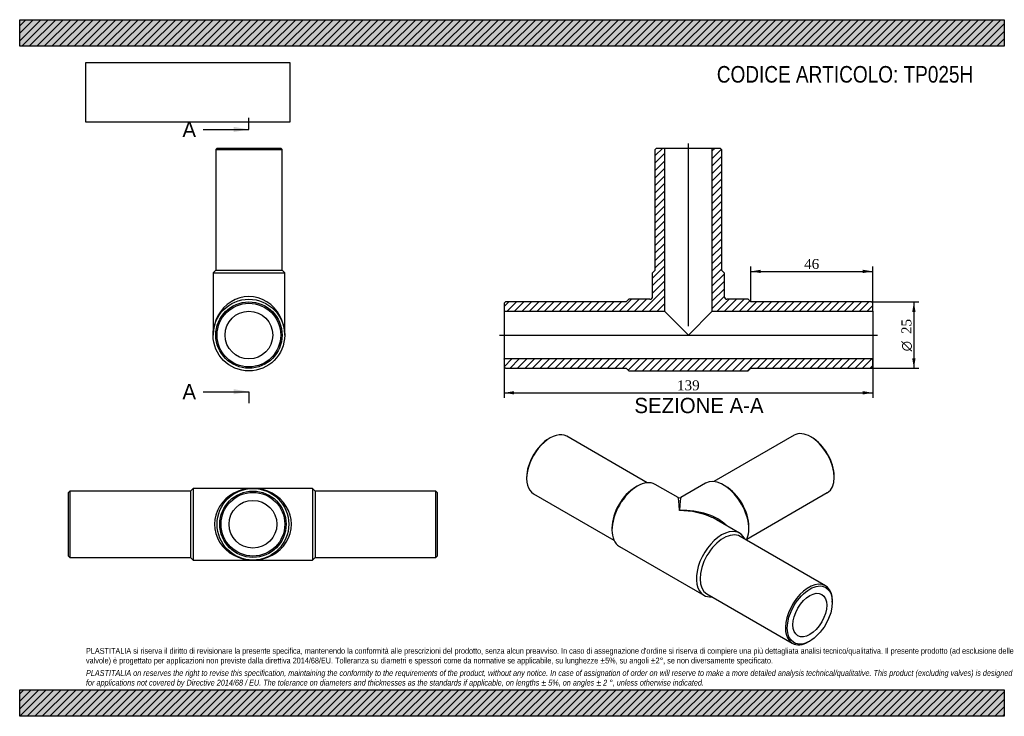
# Model space of a CAD drawing. Header units: millimetres. Extents: x 0 to 371, y 0 to 263.
import ezdxf
from ezdxf.enums import TextEntityAlignment as Align
from ezdxf.lldxf.tags import DXFTag

# ---------------------------------------------------------------- set-up
doc = ezdxf.new("R2010")
doc.units = ezdxf.units.MM
doc.header["$LTSCALE"] = 1.25
for name, color, linetype in [('Default', 7, 'Continuous'), ('DV4_Default', 7, 'Continuous'), ('TP025H', 7, 'Continuous')]:
    doc.layers.add(name, color=color, linetype=linetype)
doc.styles.add('SEACAD_Solid_Edge_ANSI', font='seans.ttf')
doc.styles.add('SEACAD_Solid_Edge_ANSI1_Symbols', font='semeca1.ttf')
doc.styles.add('SEACAD_Times_New_Roman', font='times.ttf')
tags = doc.linetypes.add('CENTER2', pattern=[28.575, 19.05, -3.175, 3.175, -3.175]).pattern_tags.tags
tags[10:11] = [DXFTag(74, 4), DXFTag(75, 0), DXFTag(340, '0'), DXFTag(46, 0.0), DXFTag(50, 0.0), DXFTag(44, 0.0), DXFTag(45, 0.0)]
tags[8:9] = [DXFTag(74, 4), DXFTag(75, 0), DXFTag(340, '0'), DXFTag(46, 0.0), DXFTag(50, 0.0), DXFTag(44, 0.0), DXFTag(45, 0.0)]
tags[6:7] = [DXFTag(74, 4), DXFTag(75, 0), DXFTag(340, '0'), DXFTag(46, 0.0), DXFTag(50, 0.0), DXFTag(44, 0.0), DXFTag(45, 0.0)]
tags[4:5] = [DXFTag(74, 4), DXFTag(75, 0), DXFTag(340, '0'), DXFTag(46, 0.0), DXFTag(50, 0.0), DXFTag(44, 0.0), DXFTag(45, 0.0)]
doc.dimstyles.new('ANSImm', dxfattribs={"dimtxt": 3.75, "dimasz": 3.75, "dimexe": 1.875, "dimexo": 0, "dimgap": 0.9375, "dimtad": 1, "dimdsep": 46, "dimtxsty": 'SEACAD_Times_New_Roman', "dimblk1": '_SE_FILLED', "dimblk2": '_SE_FILLED', "dimsah": 1, "dimcen": 1.875, "dimazin": 0, "dimtfac": 0.85, "dimtdec": 3, "dimtofl": 0, "dimtmove": 0, "dimatfit": 3, "dimfxl": 1, "dimarcsym": 0})
picture_1 = doc.add_image_def('image1.jpg', size_in_pixel=(4302, 1260))

# ---------------------------------------------------------------- blocks, each defined once
blk = doc.blocks.new('SE')
at = {"layer": 'TP025H', "color": 7, "linetype": 'Continuous'}
for p, q in [((65.45, 85.87), (64.45, 84.87)), ((65.45, 85.87), (65.45, 58.87)), ((87.95, 85.87), (65.45, 85.87)), ((110.45, 85.87), (87.95, 85.87)), ((110.45, 85.87), (110.45, 58.87)), ((111.45, 84.87), (110.45, 85.87)), ((18.95, 84.87), (18.45, 84.37)), ((18.45, 60.37), (18.45, 84.37)), ((18.95, 84.87), (18.95, 59.87)), ((64.45, 84.87), (18.95, 84.87)), ((64.45, 84.87), (64.45, 59.87)), ((111.45, 84.87), (111.45, 59.87)), ((156.95, 84.87), (111.45, 84.87)), ((156.95, 59.87), (156.95, 84.87)), ((157.45, 84.37), (156.95, 84.87)), ((157.45, 84.37), (157.45, 60.37)), ((18.45, 60.37), (18.95, 59.87)), ((18.95, 59.87), (64.45, 59.87)), ((64.45, 59.87), (65.45, 58.87)), ((110.45, 58.87), (111.45, 59.87)), ((111.45, 59.87), (156.95, 59.87)), ((156.95, 59.87), (157.45, 60.37)), ((65.45, 58.87), (87.95, 58.87)), ((87.95, 58.87), (110.45, 58.87))]:
    blk.add_line(p, q, dxfattribs=at)
for radius in [13.5, 12.5, 12, 9]:
    blk.add_circle((87.95, 72.37), radius, dxfattribs=at)
for major_axis in [(14.5, 0), (-14.5, 0)]:
    blk.add_ellipse((87.95, 72.37), major_axis=major_axis, ratio=0.931034, start_param=1.570796, end_param=4.712389, dxfattribs=at)
blk = doc.blocks.new('SE1')
at = {"layer": 'TP025H', "color": 7, "linetype": 'Continuous'}
for p, q in [((199.99, 104.9), (199.63, 104.7)), ((236.57, 88.01), (206.24, 105.52)), ((292.02, 105.93), (261.69, 88.42)), ((298.63, 105.1), (298.27, 105.31)), ((191.15, 90), (191.15, 89.59)), ((307.11, 90), (307.11, 90.41)), ((232.87, 86.73), (232.16, 86.33)), ((248.28, 82.4), (239.62, 87.4)), ((258.64, 87.81), (249.28, 82.4)), ((266.1, 86.73), (265.39, 87.14)), ((193.74, 83.87), (224.07, 66.36)), ((274.19, 66.77), (304.52, 84.28)), ((223.32, 71.02), (223.32, 70.2)), ((271.44, 69.03), (262.78, 74.03)), ((274.94, 70.61), (274.94, 71.42)), ((303.82, 49.18), (271.64, 67.76)), ((226.12, 64.02), (257.94, 45.65)), ((259.14, 46.11), (291.32, 27.53)), ((306.4, 43.05), (306.4, 43.46)), ((297.57, 28.15), (297.92, 28.35))]:
    blk.add_line(p, q, dxfattribs=at)
blk.add_arc((248.78, 83.27), 1, 241.007, 299.4749, dxfattribs=at)
for centre, major_axis, ratio, start_param, end_param in [((298.27, 95.1), (-6.25, 10.83), 0.57735, 3.141593, 6.283185), ((199.99, 94.69), (6.25, 10.83), 0.57735, 0, 3.141593), ((199.63, 94.9), (-6, -10.39), 0.57735, 3.926991, 5.497787), ((298.63, 95.31), (6, -10.39), 0.57735, 0.785398, 2.356194), ((265.39, 76.12), (-6.75, 11.69), 0.57735, 3.481076, 6.283185), ((232.87, 75.71), (-6.75, -11.69), 0.57735, 3.141593, 6.283185), ((232.16, 76.12), (-6.25, -10.83), 0.57735, 3.926991, 5.497787), ((266.1, 76.53), (-6.25, 10.83), 0.57735, 3.926991, 5.497787), ((248.78, 66.53), (0.51, -15.88), 0.030877, 2.337024, 3.122422), ((248.78, 66.53), (-0.51, -15.88), 0.030877, 3.160763, 3.946161), ((248.78, 66.53), (-19.8, -0.59), 0.556388, 3.604299, 4.695769), ((248.78, 66.53), (-19.8, 0.59), 0.556388, 4.066378, 4.729008), ((248.78, 66.53), (-19.8, 0.59), 0.556388, 3.94361, 4.066378), ((264.69, 57.34), (-6.75, -11.69), 0.57735, 2.754276, 6.283185), ((265.39, 56.93), (-6.25, -10.83), 0.57735, 3.141593, 6.283185), ((297.57, 38.36), (-6.25, -10.83), 0.57735, 2.356194, 6.283185), ((264.69, 57.34), (-6.75, -11.69), 0.57735, 0, 0.387317), ((297.57, 38.36), (-6.25, -10.83), 0.57735, 0, 0.785398)]:
    blk.add_ellipse(centre, major_axis=major_axis, ratio=ratio, start_param=start_param, end_param=end_param, dxfattribs=at)
for major_axis in [(6, 10.39), (-4.5, -7.79)]:
    blk.add_ellipse((297.92, 38.15), major_axis=major_axis, ratio=0.57735, dxfattribs=at)
blk = doc.blocks.new('SE2')
at = {"layer": 'TP025H', "color": 7, "linetype": 'Continuous'}
for p, q in [((74.43, 214.15), (73.93, 213.65)), ((73.93, 213.65), (98.93, 213.65)), ((73.93, 213.65), (73.93, 168.15)), ((74.43, 214.15), (98.43, 214.15)), ((98.93, 213.65), (98.43, 214.15)), ((98.93, 168.15), (98.93, 213.65)), ((73.93, 168.15), (72.93, 167.15)), ((72.93, 167.15), (99.93, 167.15)), ((72.93, 167.15), (72.93, 143.65)), ((73.93, 168.15), (98.93, 168.15)), ((99.93, 167.15), (98.93, 168.15)), ((99.93, 143.65), (99.93, 167.15))]:
    blk.add_line(p, q, dxfattribs=at)
for radius in [13.5, 12.5, 12, 9]:
    blk.add_circle((86.43, 143.65), radius, dxfattribs=at)
blk.add_ellipse((86.43, 143.65), major_axis=(0, -14.5), ratio=0.931034, start_param=1.570796, end_param=4.712389, dxfattribs=at)
blk = doc.blocks.new('SE4')
at = {"color": 7, "linetype": 'Continuous', "style": 'SEACAD_Solid_Edge_ANSI'}
blk.add_text('A', height=5.75, dxfattribs=at).set_placement((61.36, 224.02), align=Align.TOP_LEFT)
blk = doc.blocks.new('SE5')
at = {"color": 7, "linetype": 'Continuous', "style": 'SEACAD_Solid_Edge_ANSI'}
blk.add_text('A', height=5.75, dxfattribs=at).set_placement((61.36, 125.19), align=Align.TOP_LEFT)
blk = doc.blocks.new('SEANNOT_GROUP')
at = {"linetype": 'Continuous'}
blk.add_hatch(color=7, dxfattribs=at).paths.add_polyline_path([(80.68, 220.18), (86.43, 221.14), (80.68, 222.1)])
at = {"color": 7, "linetype": 'Continuous'}
blk.add_lwpolyline([(69.18, 221.14), (86.43, 221.14)], dxfattribs=at)
blk = doc.blocks.new('SEANNOT_GROUP1')
at = {"linetype": 'Continuous'}
blk.add_hatch(color=7, dxfattribs=at).paths.add_polyline_path([(80.68, 121.35), (86.43, 122.31), (80.68, 123.27)])
at = {"color": 7, "linetype": 'Continuous'}
blk.add_lwpolyline([(69.18, 122.31), (86.43, 122.31)], dxfattribs=at)
blk = doc.blocks.new('SE3')
at = {"layer": 'Default', "color": 7, "linetype": 'CENTER2'}
for p, q in [((86.43, 221.14), (86.43, 225.46)), ((86.43, 122.31), (86.43, 118))]:
    blk.add_line(p, q, dxfattribs=at)
at = {"layer": 'Default', "color": 7, "linetype": 'CENTER2', "const_width": 0.0001}
blk.add_lwpolyline([(86.43, 221.14), (86.43, 122.31)], dxfattribs=at)
at = {"layer": 'Default'}
for name in ['SE4', 'SEANNOT_GROUP', 'SE5', 'SEANNOT_GROUP1']:
    blk.add_blockref(name, (0, 0), dxfattribs=at)
blk = doc.blocks.new('SE6')
at = {"layer": 'TP025H', "linetype": 'Continuous'}
h = blk.add_hatch(dxfattribs=at)
h.set_pattern_fill('LINE', scale=0.62992, angle=45, style=0)
edge = h.paths.add_edge_path()
edge.add_line((239.65, 168.15), (238.65, 167.15))
edge.add_line((238.65, 167.15), (238.65, 158.15))
edge.add_arc((237.65, 158.15), 1, 270, 360, ccw=False)
edge.add_line((237.65, 157.15), (229.65, 157.15))
edge.add_line((229.65, 157.15), (228.65, 156.15))
edge.add_line((228.65, 156.15), (183.15, 156.15))
edge.add_line((183.15, 156.15), (182.65, 155.65))
edge.add_line((182.65, 155.65), (182.65, 152.65))
edge.add_line((182.65, 152.65), (243.15, 152.65))
edge.add_line((243.15, 152.65), (243.15, 214.15))
edge.add_line((243.15, 214.15), (240.15, 214.15))
edge.add_line((240.15, 214.15), (239.65, 213.65))
edge.add_line((239.65, 213.65), (239.65, 168.15))
h = blk.add_hatch(dxfattribs=at)
h.set_pattern_fill('LINE', scale=0.62992, angle=45, style=0)
edge = h.paths.add_edge_path()
edge.add_line((264.65, 168.15), (264.65, 213.65))
edge.add_line((264.65, 213.65), (264.15, 214.15))
edge.add_line((264.15, 214.15), (261.15, 214.15))
edge.add_line((261.15, 214.15), (261.15, 152.65))
edge.add_line((261.15, 152.65), (321.65, 152.65))
edge.add_line((321.65, 152.65), (321.65, 155.65))
edge.add_line((321.65, 155.65), (321.15, 156.15))
edge.add_line((321.15, 156.15), (275.65, 156.15))
edge.add_line((275.65, 156.15), (274.65, 157.15))
edge.add_line((274.65, 157.15), (266.65, 157.15))
edge.add_arc((266.65, 158.15), 1, 180, 270, ccw=False)
edge.add_line((265.65, 158.15), (265.65, 167.15))
edge.add_line((265.65, 167.15), (264.65, 168.15))
h = blk.add_hatch(dxfattribs=at)
h.set_pattern_fill('LINE', scale=0.62992, angle=45, style=0)
h.paths.add_polyline_path([(321.65, 131.65), (321.65, 134.65), (182.65, 134.65), (182.65, 131.65), (183.15, 131.15), (228.65, 131.15), (229.65, 130.15), (274.65, 130.15), (275.65, 131.15), (321.15, 131.15)])
at = {"layer": 'DV4_Default', "color": 7, "linetype": 'CENTER2'}
for p, q in [((252.15, 146.99), (252.15, 215.9)), ((180.9, 143.65), (323.4, 143.65))]:
    blk.add_line(p, q, dxfattribs=at)
at = {"layer": 'TP025H', "color": 7, "linetype": 'Continuous'}
for p, q in [((239.65, 213.65), (240.15, 214.15)), ((239.65, 168.15), (239.65, 213.65)), ((240.15, 214.15), (243.15, 214.15)), ((243.15, 214.15), (261.15, 214.15)), ((243.15, 214.15), (243.15, 152.65)), ((261.15, 214.15), (264.15, 214.15)), ((261.15, 152.65), (261.15, 214.15)), ((264.15, 214.15), (264.65, 213.65)), ((264.65, 213.65), (264.65, 168.15)), ((238.65, 167.15), (239.65, 168.15)), ((238.65, 158.15), (238.65, 167.15)), ((264.65, 168.15), (265.65, 167.15)), ((265.65, 167.15), (265.65, 158.15)), ((182.65, 155.65), (183.15, 156.15)), ((228.65, 156.15), (183.15, 156.15)), ((229.65, 157.15), (228.65, 156.15)), ((237.65, 157.15), (229.65, 157.15)), ((274.65, 157.15), (266.65, 157.15)), ((275.65, 156.15), (274.65, 157.15)), ((321.15, 156.15), (275.65, 156.15)), ((321.15, 156.15), (321.65, 155.65)), ((182.65, 155.65), (182.65, 152.65)), ((182.65, 152.65), (182.65, 134.65)), ((182.65, 152.65), (243.15, 152.65)), ((243.15, 152.65), (252.15, 143.65)), ((252.15, 143.65), (261.15, 152.65)), ((261.15, 152.65), (321.65, 152.65)), ((321.65, 152.65), (321.65, 155.65)), ((321.65, 152.65), (321.65, 134.65)), ((321.65, 134.65), (182.65, 134.65)), ((182.65, 134.65), (182.65, 131.65)), ((321.65, 131.65), (321.65, 134.65)), ((183.15, 131.15), (182.65, 131.65)), ((183.15, 131.15), (228.65, 131.15)), ((228.65, 131.15), (229.65, 130.15)), ((229.65, 130.15), (274.65, 130.15)), ((274.65, 130.15), (275.65, 131.15)), ((275.65, 131.15), (321.15, 131.15)), ((321.65, 131.65), (321.15, 131.15))]:
    blk.add_line(p, q, dxfattribs=at)
for centre, start, end in [((237.65, 158.15), 270, 0), ((266.65, 158.15), 180, 270)]:
    blk.add_arc(centre, 1, start, end, dxfattribs=at)
blk = doc.blocks.new('DMBLK278')
at = {"layer": 'Default', "linetype": 'Continuous'}
for points in [[(186.4, 121.28), (186.4, 122.53), (182.65, 121.91)], [(317.9, 121.28), (321.65, 121.91), (317.9, 122.53)]]:
    blk.add_hatch(color=7, dxfattribs=at).paths.add_polyline_path(points)
at = {"layer": 'Default', "color": 7, "linetype": 'Continuous'}
for p, q in [((182.65, 134.65), (182.65, 120.03)), ((321.65, 134.65), (321.65, 120.03)), ((182.65, 121.91), (321.65, 121.91))]:
    blk.add_line(p, q, dxfattribs=at)
at = {"layer": 'Default', "color": 7, "linetype": 'Continuous', "style": 'SEACAD_Times_New_Roman'}
blk.add_text('139', height=3.75, dxfattribs=at).set_placement((247.88, 126.59), align=Align.TOP_LEFT)
blk = doc.blocks.new('_SE_FILLED')
at = {"color": 0}
blk.add_line((0, 0), (-1, 0), dxfattribs=at)
blk.add_solid([(0, 0), (-1, -0.1665), (-1, 0.1665), (0, 0)], dxfattribs=at)
blk = doc.blocks.new('DMBLK279')
at = {"layer": 'Default', "linetype": 'Continuous'}
for points in [[(279.4, 168.27), (275.65, 167.64), (279.4, 167.02)], [(317.9, 168.27), (317.9, 167.02), (321.65, 167.64)]]:
    blk.add_hatch(color=7, dxfattribs=at).paths.add_polyline_path(points)
at = {"layer": 'Default', "color": 7, "linetype": 'Continuous'}
for p, q in [((275.65, 156.15), (275.65, 169.52)), ((275.65, 167.64), (321.65, 167.64)), ((321.65, 154.15), (321.65, 169.52))]:
    blk.add_line(p, q, dxfattribs=at)
at = {"layer": 'Default', "color": 7, "linetype": 'Continuous', "style": 'SEACAD_Times_New_Roman'}
blk.add_text('46', height=3.75, dxfattribs=at).set_placement((295.8, 172.33), align=Align.TOP_LEFT)
blk = doc.blocks.new('GDimGGroup')
at = {"layer": 'Default', "linetype": 'Continuous'}
for points in [[(337.78, 152.4), (337.15, 156.15), (336.53, 152.4)], [(337.78, 134.9), (336.53, 134.9), (337.15, 131.15)]]:
    blk.add_hatch(color=7, dxfattribs=at).paths.add_polyline_path(points)
at = {"layer": 'Default', "color": 7, "linetype": 'Continuous'}
for p, q in [((321.15, 156.15), (339.03, 156.15)), ((337.15, 156.15), (337.15, 131.15)), ((321.15, 131.15), (339.03, 131.15))]:
    blk.add_line(p, q, dxfattribs=at)
for s, style, p in [('25', 'SEACAD_Times_New_Roman', (332.47, 144.07)), ('O', 'SEACAD_Solid_Edge_ANSI1_Symbols', (332.47, 137.54))]:
    blk.add_text(s, height=3.75, rotation=90, dxfattribs=dict(at, style=style)).set_placement(p, align=Align.TOP_LEFT)

msp = doc.modelspace()

# ---------------------------------------------------------------- hatches: boundary and pattern name
at = {"layer": 'Default', "linetype": 'Continuous'}
h = msp.add_hatch(dxfattribs=at)
h.set_pattern_fill('LINE', scale=0.62992, angle=45, style=0)
h.paths.add_polyline_path([(371.25, 252.5), (371.25, 262.5), (0, 262.5), (0, 252.5)])
for points in [[(371.25, 252.5), (371.25, 262.5), (0, 262.5), (0, 252.5)], [(371.25, 0), (371.25, 10), (0, 10), (0, 0)]]:
    msp.add_hatch(color=7, dxfattribs=at).paths.add_polyline_path(points)
h = msp.add_hatch(dxfattribs=at)
h.set_pattern_fill('LINE', scale=0.62992, angle=45, style=0)
h.paths.add_polyline_path([(371.25, 0), (371.25, 10), (0, 10), (0, 0)])

# ---------------------------------------------------------------- linework, layer by layer
at = {"layer": 'Default', "color": 7, "linetype": 'Continuous'}
for p, q in [((0, 262.5), (371.25, 262.5)), ((0, 252.5), (0, 262.5)), ((371.25, 262.5), (371.25, 252.5)), ((371.25, 252.5), (0, 252.5)), ((0, 10), (371.25, 10)), ((0, 0), (0, 10)), ((371.25, 10), (371.25, 0)), ((371.25, 0), (0, 0))]:
    msp.add_line(p, q, dxfattribs=at)

# ---------------------------------------------------------------- block references
at = {"layer": 'Default'}
for name in ['SE3', 'SE6', 'SE2', 'GDimGGroup', 'SE1', 'SE']:
    msp.add_blockref(name, (0, 0), dxfattribs=at)

# ---------------------------------------------------------------- texts
at = {"layer": 'Default', "color": 7, "linetype": 'Continuous', "style": 'SEACAD_Solid_Edge_ANSI'}
msp.add_text('SEZIONE A-A', height=5.75, dxfattribs=at).set_placement((231.779, 119.996), align=Align.TOP_LEFT)
at = {"layer": 'Default', "attachment_point": 1}
for s, insert, char_height, width in [('{\\fArial Narrow|b0||i0||c0|p34;\\C7;\\H6.25;\\W1.;CODICE ARTICOLO: TP025H}', (262.858, 245.042), 6.25, 103.83723), ("{\\fArial Narrow|b0||i0||c0|p34;\\C7;\\H2.1875;\\W1.;PLASTITALIA si riserva il diritto di revisionare la presente specifica, mantenendo la conformità alle prescrizioni del prodotto, senza alcun preavviso. In caso di assegnazione d'ordine si riserva di compiere una più dettagliata analisi tecnico/qualitativa. Il presente prodotto (ad esclusione delle \\P}{\\fArial Narrow|b0||i0||c0|p34;\\C7;\\H2.1875;\\W1.;valvole) è progettato per applicazioni non previste dalla direttiva 2014/68/EU. Tolleranza su diametri e spessori come da normative se applicabile, su lunghezze ±5%, su angoli ±2°, se non diversamente specificato.\\P}{\\fArial Narrow|b0||i0||c0|p34;\\C7;\\H0.625;\\W1.;   \\P}{\\fArial Narrow|b0||i1||c0|p34;\\C7;\\H2.1875;\\W1.;PLASTITALIA on reserves the right to revise this specification, maintaining the conformity to the requirements of the product, without any notice. In case of assignation of order on will reserve to make a more detailed analysis technical/qualitative. This product (excluding valves) is designed \\P}{\\fArial Narrow|b0||i1||c0|p34;\\C7;\\H2.1875;\\W1.;for applications not covered by Directive 2014/68 / EU. The tolerance on diameters and thicknesses as the standards if applicable, on lengths ± 5%, on angles ± 2 °, unless otherwise indicated.\\P}", (25, 25.753), 2.1875, 321.25)]:
    msp.add_mtext(s, dxfattribs=dict(at, insert=insert, char_height=char_height, width=width))

# ---------------------------------------------------------------- dimensions: what is measured, and where the dimension line sits
at = {"layer": 'Default', "color": 7, "linetype": 'Continuous'}
dim = msp.add_linear_dim(base=(321.645, 167.644), p1=(275.645, 156.149), p2=(321.645, 154.149), text='\\A1;<>', dimstyle='ANSImm', dxfattribs=at)
dim.commit()
dim.dimension.update_dxf_attribs({"geometry": 'DMBLK279', "text_midpoint": (298.645, 167.644), "dimtype": 160})
dim = msp.add_linear_dim(base=(182.645, 121.905), p1=(182.645, 134.649), p2=(321.645, 134.649), angle=0, text='\\A1;<>', dimstyle='ANSImm', dxfattribs=at)
dim.commit()
dim.dimension.update_dxf_attribs({"geometry": 'DMBLK278', "text_midpoint": (252.145, 121.905), "dimtype": 161})

# ---------------------------------------------------------------- pictures from other files: only their frames are drawn
image = msp.add_image(picture_1, insert=(25, 223.879), size_in_units=(76.821, 22.5))
image.dxf.flags = 7

doc.saveas('drawing.dxf')
